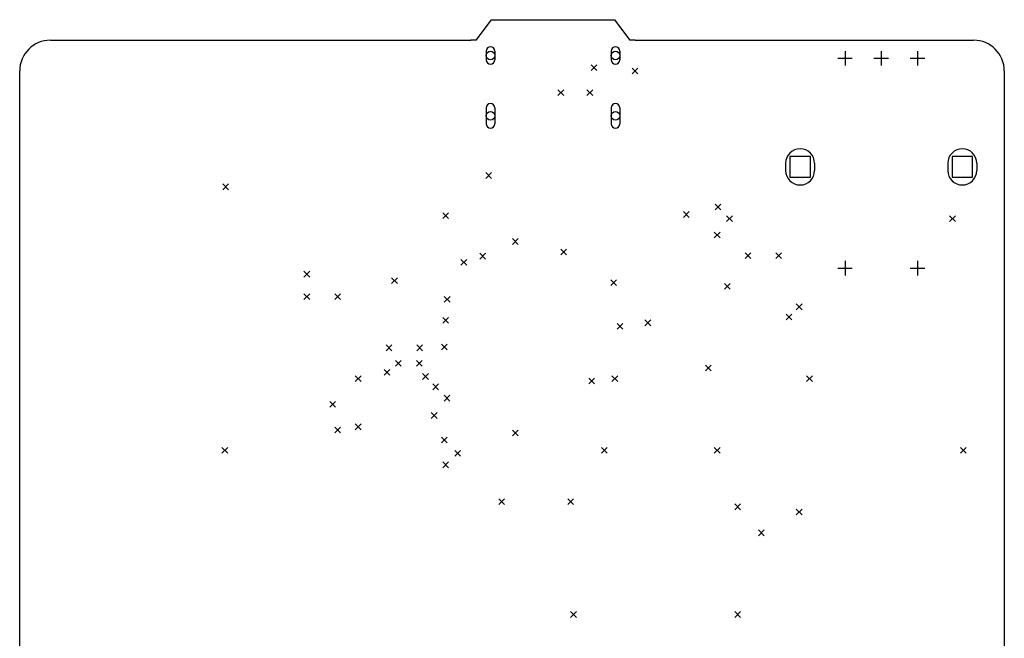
# Model space of a CAD drawing. Extents: x 72.6 to 142.4, y -98.9 to -13.5.
# Tile 3 of 3: x 74.4 to 142.4, y -56.2 to -13.5. Entities that reach past the tile are written whole.
import ezdxf

# ---------------------------------------------------------------- set-up
doc = ezdxf.new("R2010")
doc.units = 0
doc.layers.add('BLACK', color=7, linetype='CONTINUOUS')

msp = doc.modelspace()

# ---------------------------------------------------------------- linework, layer by layer
at = {"layer": 'BLACK', "linetype": 'CONTINUOUS'}
for p, q in [((105.896, -14.875), (106.958, -13.4583)), ((106.958, -13.4583), (115.458, -13.4583)), ((115.458, -13.4583), (116.521, -14.875)), ((76.5, -14.875), (105.542, -14.875)), ((105.896, -14.875), (105.542, -14.875)), ((116.875, -14.875), (116.521, -14.875)), ((116.875, -14.875), (140.25, -14.875)), ((106.588, -15.625), (106.588, -16.225)), ((107.188, -15.625), (107.188, -16.225)), ((115.228, -15.625), (115.228, -16.225)), ((115.828, -15.625), (115.828, -16.225)), ((131.375, -15.625), (131.375, -16.625)), ((133.875, -15.625), (133.875, -16.625)), ((136.375, -15.625), (136.375, -16.625)), ((130.875, -16.125), (131.875, -16.125)), ((133.375, -16.125), (134.375, -16.125)), ((135.875, -16.125), (136.875, -16.125)), ((74.375, -81.4583), (74.375, -17)), ((113.842, -16.5755), (114.242, -16.9755)), ((114.242, -16.5755), (113.842, -16.9755)), ((116.675, -16.8), (117.075, -17.2)), ((117.075, -16.8), (116.675, -17.2)), ((142.375, -17), (142.375, -80.75)), ((111.55, -18.3), (111.95, -18.7)), ((111.95, -18.3), (111.55, -18.7)), ((113.55, -18.3), (113.95, -18.7)), ((113.95, -18.3), (113.55, -18.7)), ((106.588, -19.555), (106.588, -20.655)), ((107.188, -19.555), (107.188, -20.655)), ((115.228, -19.555), (115.228, -20.655)), ((115.828, -19.555), (115.828, -20.655)), ((128.982, -22.9179), (127.568, -22.9179)), ((127.568, -22.9179), (127.568, -24.3321)), ((128.982, -24.3321), (128.982, -22.9179)), ((140.182, -22.9179), (138.768, -22.9179)), ((138.768, -22.9179), (138.768, -24.3321)), ((140.182, -24.3321), (140.182, -22.9179)), ((127.275, -23.375), (127.275, -23.875)), ((129.275, -23.375), (129.275, -23.875)), ((138.475, -23.375), (138.475, -23.875)), ((140.475, -23.375), (140.475, -23.875)), ((106.56, -24.02), (106.96, -24.42)), ((106.96, -24.02), (106.56, -24.42)), ((127.568, -24.3321), (128.982, -24.3321)), ((138.768, -24.3321), (140.182, -24.3321)), ((88.4, -24.8), (88.8, -25.2)), ((88.8, -24.8), (88.4, -25.2)), ((122.4, -26.2), (122.8, -26.6)), ((122.8, -26.2), (122.4, -26.6)), ((103.6, -26.8), (104, -27.2)), ((104, -26.8), (103.6, -27.2)), ((120.217, -26.7167), (120.617, -27.1167)), ((120.617, -26.7167), (120.217, -27.1167)), ((123.2, -27), (123.6, -27.4)), ((123.6, -27), (123.2, -27.4)), ((138.6, -27), (139, -27.4)), ((139, -27), (138.6, -27.4)), ((122.342, -28.1333), (122.742, -28.5333)), ((122.742, -28.1333), (122.342, -28.5333)), ((108.4, -28.5755), (108.8, -28.9755)), ((108.8, -28.5755), (108.4, -28.9755)), ((106.156, -29.5908), (106.556, -29.9908)), ((106.556, -29.5908), (106.156, -29.9908)), ((111.739, -29.3), (112.139, -29.7)), ((112.139, -29.3), (111.739, -29.7)), ((124.467, -29.55), (124.867, -29.95)), ((124.867, -29.55), (124.467, -29.95)), ((126.592, -29.55), (126.992, -29.95)), ((126.992, -29.55), (126.592, -29.95)), ((104.849, -30.02), (105.249, -30.42)), ((105.249, -30.02), (104.849, -30.42)), ((131.375, -30.125), (131.375, -31.125)), ((136.375, -30.125), (136.375, -31.125)), ((94.0083, -30.8378), (94.4083, -31.2378)), ((94.4083, -30.8378), (94.0083, -31.2378)), ((130.875, -30.625), (131.875, -30.625)), ((135.875, -30.625), (136.875, -30.625)), ((100.062, -31.2877), (100.462, -31.6877)), ((100.462, -31.2877), (100.062, -31.6877)), ((115.2, -31.4145), (115.6, -31.8145)), ((115.6, -31.4145), (115.2, -31.8145)), ((123.05, -31.675), (123.45, -32.075)), ((123.45, -31.675), (123.05, -32.075)), ((94.0083, -32.3833), (94.4083, -32.7833)), ((94.4083, -32.3833), (94.0083, -32.7833)), ((96.1333, -32.3833), (96.5333, -32.7833)), ((96.5333, -32.3833), (96.1333, -32.7833)), ((103.7, -32.5755), (104.1, -32.9755)), ((104.1, -32.5755), (103.7, -32.9755)), ((128.008, -33.0917), (128.408, -33.4917)), ((128.408, -33.0917), (128.008, -33.4917)), ((127.3, -33.8), (127.7, -34.2)), ((127.7, -33.8), (127.3, -34.2)), ((103.6, -34.0245), (104, -34.4245)), ((104, -34.0245), (103.6, -34.4245)), ((115.638, -34.4384), (116.038, -34.8384)), ((116.038, -34.4384), (115.638, -34.8384)), ((117.56, -34.2), (117.96, -34.6)), ((117.96, -34.2), (117.56, -34.6)), ((99.675, -35.925), (100.075, -36.325)), ((100.075, -35.925), (99.675, -36.325)), ((101.8, -35.925), (102.2, -36.325)), ((102.2, -35.925), (101.8, -36.325)), ((103.504, -35.8615), (103.904, -36.2615)), ((103.904, -35.8615), (103.504, -36.2615)), ((100.325, -37), (100.725, -37.4)), ((100.725, -37), (100.325, -37.4)), ((101.774, -37), (102.174, -37.4)), ((102.174, -37), (101.774, -37.4)), ((121.734, -37.3213), (122.134, -37.7213)), ((122.134, -37.3213), (121.734, -37.7213)), ((97.55, -38.05), (97.95, -38.45)), ((97.95, -38.05), (97.55, -38.45)), ((99.5354, -37.6122), (99.9354, -38.0122)), ((99.9354, -37.6122), (99.5354, -38.0122)), ((102.197, -37.9057), (102.597, -38.3057)), ((102.597, -37.9057), (102.197, -38.3057)), ((115.274, -38.05), (115.674, -38.45)), ((115.674, -38.05), (115.274, -38.45)), ((128.717, -38.05), (129.117, -38.45)), ((129.117, -38.05), (128.717, -38.45)), ((102.904, -38.6124), (103.304, -39.0124)), ((103.304, -38.6124), (102.904, -39.0124)), ((113.684, -38.2082), (114.084, -38.6082)), ((114.084, -38.2082), (113.684, -38.6082)), ((103.688, -39.396), (104.088, -39.796)), ((104.088, -39.396), (103.688, -39.796)), ((95.7845, -39.8262), (96.1845, -40.2262)), ((96.1845, -39.8262), (95.7845, -40.2262)), ((102.8, -40.6), (103.2, -41)), ((103.2, -40.6), (102.8, -41)), ((97.55, -41.375), (97.95, -41.775)), ((97.95, -41.375), (97.55, -41.775)), ((96.1333, -41.5916), (96.5333, -41.9916)), ((96.5333, -41.5916), (96.1333, -41.9916)), ((108.4, -41.8), (108.8, -42.2)), ((108.8, -41.8), (108.4, -42.2)), ((103.505, -42.2946), (103.905, -42.6946)), ((103.905, -42.2946), (103.505, -42.6946)), ((88.3416, -43.0083), (88.7416, -43.4083)), ((88.7416, -43.0083), (88.3416, -43.4083)), ((104.426, -43.2154), (104.826, -43.6154)), ((104.826, -43.2154), (104.426, -43.6154)), ((114.55, -43.0084), (114.95, -43.4084)), ((114.95, -43.0084), (114.55, -43.4084)), ((122.342, -43.0083), (122.742, -43.4083)), ((122.742, -43.0083), (122.342, -43.4083)), ((139.342, -43.0083), (139.742, -43.4083)), ((139.742, -43.0083), (139.342, -43.4083)), ((103.6, -44), (104, -44.4)), ((104, -44), (103.6, -44.4)), ((107.467, -46.55), (107.867, -46.95)), ((107.867, -46.55), (107.467, -46.95)), ((112.225, -46.55), (112.625, -46.95)), ((112.625, -46.55), (112.225, -46.95)), ((123.758, -46.901), (124.158, -47.301)), ((124.158, -46.901), (123.758, -47.301)), ((128.008, -47.2584), (128.408, -47.6584)), ((128.408, -47.2584), (128.008, -47.6584)), ((125.4, -48.6995), (125.8, -49.0995)), ((125.8, -48.6995), (125.4, -49.0995)), ((112.425, -54.3416), (112.825, -54.7416)), ((112.825, -54.3416), (112.425, -54.7416)), ((123.758, -54.3416), (124.158, -54.7416)), ((124.158, -54.3416), (123.758, -54.7416))]:
    msp.add_line(p, q, dxfattribs=at)
at = {"layer": 'BLACK'}
for centre in [(106.888, -15.925), (115.528, -15.925), (106.888, -20.105), (115.528, -20.105)]:
    msp.add_circle(centre, 0.3, dxfattribs=at)
for centre, radius, start, end in [((76.5, -17), 2.125, 90.001, 180), ((140.25, -17), 2.125, 0.000216, 89.9991), ((106.888, -15.625), 0.3, 0, 180), ((115.528, -15.625), 0.3, 0, 180), ((106.888, -16.225), 0.3, 180, 360), ((115.528, -16.225), 0.3, 180, 360), ((106.888, -19.555), 0.3, 0, 180), ((115.528, -19.555), 0.3, 0, 180), ((106.888, -20.655), 0.3, 180, 360), ((115.528, -20.655), 0.3, 180, 360), ((128.275, -23.375), 1, 0, 180), ((139.475, -23.375), 1, 0, 180), ((128.275, -23.875), 1, 180, 360), ((139.475, -23.875), 1, 180, 360)]:
    msp.add_arc(centre, radius, start, end, dxfattribs=at)

doc.saveas('drawing.dxf')
